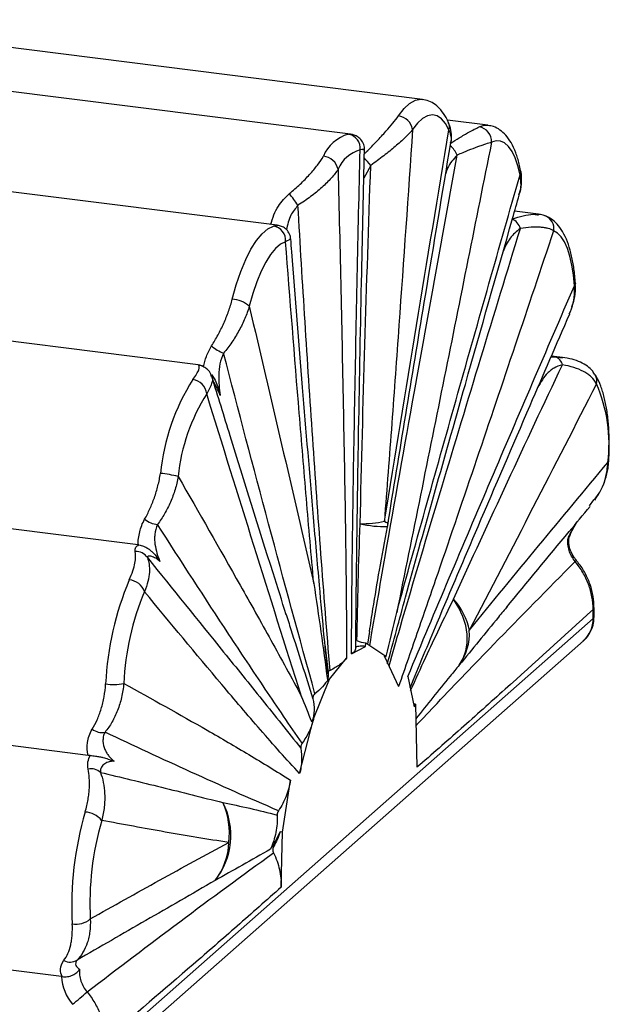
# Paper-space layout '_Dimétrica' of a CAD drawing. Header units: millimetres. Extents: x -787 to -323, y -1059 to 481.
# Tile 11 of 11: x -407 to -323, y 341 to 481. Entities that reach past the tile are written whole.
import ezdxf

# ---------------------------------------------------------------- set-up
doc = ezdxf.new("R2010")
doc.units = ezdxf.units.MM

psp = doc.layouts.new('_Dimétrica')

# ---------------------------------------------------------------- linework, layer by layer
at = {"color": 7, "linetype": 'Continuous', "lineweight": 25}
for p, q in [((-349.49, 469.38), (-439.29, 480.69)), ((-359.71, 464.43), (-449.31, 475.71)), ((-340.21, 465.71), (-345.94, 466.43)), ((-370.12, 451.5), (-459.35, 462.74)), ((-333.01, 453.06), (-336.4, 453.49)), ((-333.15, 453.01), (-333.02, 452.99)), ((-370.15, 451.42), (-370.13, 451.41)), ((-381.31, 431.69), (-466.64, 442.44)), ((-329.58, 432.74), (-331.17, 432.94)), ((-389.86, 406.13), (-474.05, 416.74)), ((-325.78, 411.67), (-325.13, 412.52)), ((-325.25, 395.69), (-325.25, 396.98)), ((-325.12, 395.92), (-325.12, 397.22)), ((-394.55, 334.57), (-325.25, 395.69)), ((-357.01, 393.85), (-357.28, 392.06)), ((-395.61, 331.69), (-326.62, 392.53)), ((-363.32, 392), (-362.89, 387.96)), ((-359.55, 390.65), (-357.57, 391.72)), ((-357.57, 391.72), (-357.54, 392.23)), ((-357.54, 392.23), (-354.83, 390.41)), ((-362.67, 387.07), (-360.25, 390.04)), ((-354.85, 390.3), (-354.83, 390.41)), ((-354.85, 390.3), (-352.87, 386.05)), ((-351.56, 387.43), (-350.67, 383.13)), ((-396.96, 376.25), (-480.04, 386.72)), ((-364.97, 381.46), (-362.67, 387.07)), ((-362.83, 387.09), (-362.67, 387.07)), ((-350.48, 383.5), (-350.26, 374.57)), ((-366.92, 373.66), (-364.95, 381.4)), ((-364.97, 381.46), (-364.95, 381.4)), ((-369.35, 365.37), (-368.23, 372.73)), ((-369.35, 365.37), (-369.69, 365.41)), ((-369.54, 357.56), (-369.35, 365.37)), ((-400.73, 344.86), (-483.32, 355.26))]:
    psp.add_line(p, q, dxfattribs=at)
at = {"color": 8, "linetype": 'Continuous', "lineweight": 25}
for p, q in [((-360, 464.43), (-359.71, 464.41)), ((-356.82, 460.01), (-357.8, 458.21)), ((-331.24, 432.78), (-330.61, 432.81)), ((-330.61, 432.81), (-329.58, 432.7)), ((-381.28, 431.64), (-381.31, 431.68))]:
    psp.add_line(p, q, dxfattribs=at)
at = {"color": 8, "linetype": 'Continuous', "lineweight": 25, "flags": 128}
for points in [[(-352.9, 467.03), (-352.1, 468.06), (-351.3, 468.8), (-350.49, 469.25), (-349.71, 469.39), (-349.49, 469.38)], [(-341.44, 465.48), (-340.71, 465.7), (-340.21, 465.71)], [(-327.77, 443.3), (-327.8, 443.12), (-327.9, 442.93)], [(-354.89, 409.49), (-354.69, 409.38), (-354.54, 409.29), (-354.44, 409.2), (-354.38, 409.11), (-354.38, 409.06)], [(-325.12, 397.22), (-325.15, 397.11), (-325.25, 396.98)], [(-325.25, 395.69), (-325.15, 395.81), (-325.12, 395.92)]]:
    psp.add_lwpolyline(points, dxfattribs=at)
at = {"color": 7, "linetype": 'Continuous', "lineweight": 25, "flags": 128}
for points in [[(-345.72, 465.04), (-346.22, 465.95), (-346.79, 466.62), (-347.41, 467.03), (-348.07, 467.17), (-348.76, 467.04), (-349.46, 466.65), (-350.18, 465.99), (-350.88, 465.09)], [(-335.63, 458.67), (-335.94, 459.96), (-336.32, 461.07), (-336.76, 461.99), (-337.26, 462.7), (-337.81, 463.19), (-338.4, 463.45), (-339.03, 463.48), (-339.68, 463.28)], [(-376.48, 441.01), (-375.91, 443.05), (-375.27, 444.93), (-374.58, 446.63), (-373.83, 448.11), (-373.05, 449.34), (-372.24, 450.31), (-371.44, 450.99), (-370.64, 451.38)], [(-327.9, 442.93), (-328.04, 444.45), (-328.26, 445.86), (-328.54, 447.12), (-328.9, 448.22), (-329.31, 449.14), (-329.78, 449.87), (-330.3, 450.4), (-330.86, 450.73)], [(-368.92, 449.17), (-369.62, 448.83), (-370.33, 448.23), (-371.04, 447.37), (-371.73, 446.28), (-372.39, 444.98), (-373.01, 443.48), (-373.57, 441.82), (-374.07, 440.02)], [(-323.03, 417.97), (-323.05, 417.91), (-323.15, 417.84)], [(-344.26, 389.07), (-343.69, 390.02), (-343.31, 391.09), (-343.12, 392.24), (-343.13, 393.45), (-343.34, 394.71), (-343.74, 395.97), (-344.32, 397.22), (-345.08, 398.42)], [(-350.48, 383.5), (-350.67, 383.51), (-350.76, 383.53)], [(-350.67, 383.13), (-350.63, 383.21), (-350.48, 383.5)]]:
    psp.add_lwpolyline(points, dxfattribs=at)
at = {"color": 7, "linetype": 'Continuous', "lineweight": 25}
for centre, radius, start, end in [((-353.18, 464.73), 2.32, 8.9584, 83.2899), ((-341.77, 463.41), 2.09, 356.5603, 81.12), ((-358.59, 459.26), 5.36, 105.2471, 157.5894), ((-360.31, 462.46), 1.99, 352.6464, 80.9718), ((-363.79, 458.93), 2.39, 12.5931, 83.9861), ((-357.09, 457.65), 4.73, 105.2471, 157.5894), ((-336.5, 459.11), 0.976, 332.8389, 10.5213), ((-382.89, 444.3), 18.65, 32.5612, 38.8704), ((-337.7, 450.42), 2.21, 16.5151, 64.2454), ((-370.96, 449.36), 2.05, 354.7743, 80.9866), ((-376.74, 436.97), 4.05, 48.8981, 86.3602), ((-374.8, 440.02), 7.3, 230.673, 246.4162), ((-331.05, 431.42), 1.46, 10.6052, 72.408), ((-356.15, 413.22), 30.68, 147.7276, 174.2672), ((-382.38, 427.34), 2.28, 6.329, 82.767), ((-344.27, 420.46), 21.28, 352.9299, 23.6133), ((-357.23, 413.14), 27.07, 147.7276, 174.2672), ((-388.94, 395.99), 20.42, 76.481, 83.652), ((-386.82, 412.4), 3.37, 231.2278, 265.2149), ((-358.18, 424.61), 15.48, 269.4766, 282.2672), ((-364.25, 410.67), 10, 348.7896, 350.717), ((-390.16, 403.27), 1.93, 33.0191, 93.0173), ((-328.61, 404.81), 1.31, 307.688, 318.3859), ((-351.65, 384.43), 42.86, 157.0209, 177.3502), ((-391.32, 398.64), 2.54, 19.6448, 85.1473), ((-354.12, 384.73), 37.82, 157.0209, 177.3502), ((-351.74, 392.24), 9.09, 11.1623, 42.8742), ((-329.42, 395.62), 4.17, 312.158, 0.9777), ((-350.31, 393.5), 7.49, 323.7618, 3.7746), ((-356.94, 397.14), 4.95, 248.177, 263.0041), ((-393.34, 393.07), 6.76, 260.4163, 282.3358), ((-395, 381.73), 2.23, 232.0832, 281.7116), ((-396.53, 372.35), 1.99, 48.2879, 102.2077), ((-386.84, 364.88), 10.16, 321.1506, 27.3902), ((-387.3, 365.24), 10.41, 352.5388, 24.4639), ((-351.44, 354.86), 47.84, 163.7886, 183.0058), ((-397.58, 364.9), 3.32, 39.7914, 86.5774), ((-354.49, 355.24), 42.21, 163.7886, 183.0058), ((-386.36, 364.25), 9.4, 322.2969, 357.7798), ((-369.93, 362.45), 1.23, 144.5938, 156.049), ((-398.63, 355.37), 3.07, 259.1378, 310.3851), ((-399.49, 348.66), 1.76, 238.8033, 303.3419), ((-394.15, 345.18), 6.58, 182.8176, 220.3822), ((-466.13, 422.26), 105.36, 309.4624, 310.9385)]:
    psp.add_arc(centre, radius, start, end, dxfattribs=at)
at = {"color": 8, "linetype": 'Continuous', "lineweight": 25}
for centre, radius, start, end in [((-347.11, 465.5), 1.47, 341.3934, 23.7233), ((-347.89, 459.99), 3.65, 23.9102, 49.7453), ((-365.27, 453.65), 10.57, 36.9739, 44.5821), ((-332.74, 451.06), 1.92, 350.0468, 67.3898), ((-381.45, 429.7), 1.94, 60.1282, 84.9972), ((-326.34, 429.43), 1.63, 344.0409, 30.8684), ((-354.64, 425.33), 16.61, 257.1794, 270.6855)]:
    psp.add_arc(centre, radius, start, end, dxfattribs=at)
at = {"color": 7, "linetype": 'Continuous', "lineweight": 25}
for points, knots in [([(-345.77, 466.09), (-345.89, 466.33), (-346.2, 466.98), (-346.8, 467.86), (-347.63, 468.65), (-348.53, 469.18), (-349.19, 469.31), (-349.49, 469.36)], [0, 0, 0, 0, 0.146119, 0.399273, 0.62097, 0.823635, 1, 1, 1, 1]), ([(-345.46, 463.15), (-345.45, 463.18), (-345.34, 463.6), (-345.35, 464.42), (-345.47, 465.4), (-345.72, 465.91), (-345.81, 466.08)], [0, 0, 0, 0, 0.032417, 0.438125, 0.816532, 1, 1, 1, 1]), ([(-335.54, 459.29), (-335.6, 459.6), (-335.79, 460.5), (-336.22, 461.86), (-336.84, 463.21), (-337.59, 464.28), (-338.43, 465.04), (-339.29, 465.53), (-339.89, 465.63), (-340.14, 465.67)], [0, 0, 0, 0, 0.093267, 0.277078, 0.465405, 0.629209, 0.772942, 0.904988, 1, 1, 1, 1]), ([(-357.74, 462.17), (-357.73, 462.25), (-357.68, 462.56), (-357.87, 463.18), (-358.31, 463.82), (-358.89, 464.21), (-359.38, 464.39), (-359.63, 464.41), (-359.73, 464.42)], [0, 0, 0, 0, 0.065508, 0.279637, 0.506032, 0.697934, 0.88235, 1, 1, 1, 1]), ([(-350.88, 465.09), (-351.16, 464.73), (-351.52, 464.36), (-352.14, 463.76), (-352.36, 463.55), (-352.83, 463.13), (-353.08, 462.91), (-353.85, 462.26), (-354.4, 461.82), (-355.57, 460.92), (-356.18, 460.46), (-356.82, 460.01)], [0, 0, 0, 0, 0.25, 0.25, 0.375, 0.375, 0.5, 0.5, 0.75, 0.75, 1, 1, 1, 1]), ([(-350.88, 465.09), (-351.52, 455.83), (-352.16, 446.57), (-353.16, 432.67), (-353.49, 428.04), (-354.18, 418.77), (-354.53, 414.13), (-354.89, 409.49)], [0, 0, 0, 0, 0.5, 0.5, 0.75, 0.75, 1, 1, 1, 1]), ([(-354.89, 409.49), (-353.38, 418.75), (-351.85, 428.01), (-348.8, 446.53), (-347.26, 455.78), (-345.72, 465.04)], [0, 0, 0, 0, 0.5, 0.5, 1, 1, 1, 1]), ([(-345.48, 463.2), (-345.45, 463.29), (-345.26, 463.96), (-345.51, 464.53), (-345.72, 465.04)], [0, 0, 0, 0, 0.126734, 1, 1, 1, 1]), ([(-354.39, 409.06), (-354.36, 409.26), (-352.6, 420.1), (-349.62, 438.15), (-346.66, 455.98), (-345.45, 463.2)], [0, 0, 0, 0, 0.011226, 0.599815, 1, 1, 1, 1]), ([(-339.68, 463.28), (-341.91, 452.15), (-344.14, 441.02), (-348.63, 418.77), (-350.88, 407.65), (-353.14, 396.55)], [0, 0, 0, 0, 0.5, 0.5, 1, 1, 1, 1]), ([(-339.68, 463.28), (-339.91, 463.22), (-340.2, 463.14), (-340.7, 462.97), (-340.88, 462.91), (-341.26, 462.78), (-341.46, 462.7), (-342.09, 462.47), (-342.55, 462.3), (-343.51, 461.91), (-344.02, 461.69), (-344.55, 461.47)], [0, 0, 0, 0, 0.25, 0.25, 0.375, 0.375, 0.5, 0.5, 0.75, 0.75, 1, 1, 1, 1]), ([(-368.36, 456.01), (-367.83, 456.44), (-367.33, 456.88), (-366.37, 457.79), (-365.93, 458.25), (-365.1, 459.16), (-364.72, 459.62), (-364.06, 460.49), (-363.78, 460.9), (-363.54, 461.3)], [0, 0, 0, 0, 0.25, 0.25, 0.5, 0.5, 0.75, 0.75, 1, 1, 1, 1]), ([(-359.55, 390.65), (-359.54, 393.59), (-359.52, 396.55), (-359.47, 402.48), (-359.43, 405.45), (-359.31, 414.38), (-359.2, 420.34), (-358.98, 432.28), (-358.86, 438.26), (-358.61, 450.23), (-358.47, 456.22), (-358.34, 462.21)], [0, 0, 0, 0, 0.125, 0.125, 0.25, 0.25, 0.5, 0.5, 0.75, 0.75, 1, 1, 1, 1]), ([(-358.93, 391.38), (-358.93, 391.62), (-358.94, 394.42), (-358.87, 400.39), (-358.73, 410.51), (-358.5, 425.46), (-358.15, 443.1), (-357.84, 456.38), (-357.71, 462.18)], [0, 0, 0, 0, 0.010046, 0.120974, 0.254329, 0.439973, 0.755068, 1, 1, 1, 1]), ([(-358.32, 409.13), (-358.13, 417.61), (-357.91, 426.09), (-357.4, 443.05), (-357.12, 451.53), (-356.82, 460.01)], [0, 0, 0, 0, 0.5, 0.5, 1, 1, 1, 1]), ([(-361.46, 459.45), (-361.72, 459.04), (-362.05, 458.62), (-362.82, 457.76), (-363.27, 457.31), (-364.24, 456.43), (-364.78, 456), (-365.93, 455.14), (-366.53, 454.73), (-367.16, 454.34)], [0, 0, 0, 0, 0.25, 0.25, 0.5, 0.5, 0.75, 0.75, 1, 1, 1, 1]), ([(-361.46, 459.45), (-361.33, 453.7), (-361.19, 447.95), (-360.94, 436.43), (-360.82, 430.67), (-360.6, 419.12), (-360.49, 413.33), (-360.37, 404.62), (-360.33, 401.72), (-360.28, 395.89), (-360.25, 392.97), (-360.25, 390.04)], [0, 0, 0, 0, 0.25, 0.25, 0.5, 0.5, 0.75, 0.75, 0.875, 0.875, 1, 1, 1, 1]), ([(-353.14, 396.55), (-351.71, 401.76), (-350.26, 406.96), (-347.36, 417.34), (-345.9, 422.52), (-341.51, 438.04), (-338.57, 448.36), (-335.63, 458.67)], [0, 0, 0, 0, 0.25, 0.25, 0.5, 0.5, 1, 1, 1, 1]), ([(-335.77, 455.78), (-335.72, 455.93), (-335.5, 456.56), (-335.4, 457.66), (-335.39, 458.69), (-335.53, 459.21), (-335.56, 459.29)], [0, 0, 0, 0, 0.134986, 0.544094, 0.929063, 1, 1, 1, 1]), ([(-354.45, 389.26), (-353.6, 392.42), (-351.49, 400.19), (-347.8, 413.4), (-342.72, 431.29), (-338.61, 445.75), (-336.05, 454.69), (-335.73, 455.8)], [0, 0, 0, 0, 0.140654, 0.346291, 0.594478, 0.949821, 1, 1, 1, 1]), ([(-362.6, 388.32), (-363.05, 393.8), (-363.48, 399.3), (-364.3, 410.29), (-364.69, 415.79), (-365.82, 432.31), (-366.51, 443.32), (-367.16, 454.34)], [0, 0, 0, 0, 0.25, 0.25, 0.5, 0.5, 1, 1, 1, 1]), ([(-332.01, 452.81), (-332.13, 452.86), (-332.5, 453.02), (-332.87, 453.05), (-333.13, 453.07)], [0, 0, 0, 0, 0.297863, 1, 1, 1, 1]), ([(-368.21, 449.58), (-368.21, 449.68), (-368.22, 450.03), (-368.51, 450.63), (-369.03, 451.15), (-369.63, 451.42), (-370.01, 451.5), (-370.15, 451.5), (-370.16, 451.5)], [0, 0, 0, 0, 0.1039493, 0.3456204, 0.5936737, 0.7987097, 0.9913527, 1, 1, 1, 1]), ([(-327.77, 443.3), (-327.8, 443.65), (-327.88, 444.68), (-328.1, 446.29), (-328.5, 448.03), (-329.03, 449.6), (-329.7, 450.88), (-330.49, 451.87), (-331.26, 452.5), (-331.81, 452.74), (-332.02, 452.83)], [0, 0, 0, 0, 0.076407, 0.223714, 0.372926, 0.525485, 0.682724, 0.812987, 0.928339, 1, 1, 1, 1]), ([(-330.86, 450.73), (-334.5, 439.87), (-338.14, 429.04), (-343.64, 412.84), (-345.47, 407.45), (-348.24, 399.4), (-349.16, 396.72), (-351.01, 391.37), (-351.94, 388.7), (-352.87, 386.05)], [0, 0, 0, 0, 0.5, 0.5, 0.75, 0.75, 0.875, 0.875, 1, 1, 1, 1]), ([(-330.86, 450.73), (-331.06, 450.87), (-331.33, 450.98), (-331.81, 451.1), (-331.98, 451.14), (-332.35, 451.19), (-332.54, 451.21), (-333.15, 451.25), (-333.6, 451.25), (-334.54, 451.19), (-335.05, 451.13), (-335.58, 451.05)], [0, 0, 0, 0, 0.25, 0.25, 0.375, 0.375, 0.5, 0.5, 0.75, 0.75, 1, 1, 1, 1]), ([(-364.91, 400.65), (-365.27, 404.66), (-365.62, 408.68), (-366.3, 416.74), (-366.64, 420.78), (-367.64, 432.92), (-368.28, 441.04), (-368.92, 449.17)], [0, 0, 0, 0, 0.25, 0.25, 0.5, 0.5, 1, 1, 1, 1]), ([(-362.9, 387.82), (-363.08, 389.55), (-363.5, 393.7), (-364.17, 401.15), (-365.21, 412.95), (-366.52, 428.72), (-367.59, 441.91), (-368.13, 448.96), (-368.18, 449.58)], [0, 0, 0, 0, 0.08642, 0.207046, 0.36377, 0.661319, 0.970562, 1, 1, 1, 1]), ([(-328.25, 439.93), (-328.13, 440.28), (-327.86, 441.13), (-327.71, 442.27), (-327.78, 443.04), (-327.81, 443.3)], [0, 0, 0, 0, 0.315735, 0.773651, 1, 1, 1, 1]), ([(-351.56, 387.43), (-349.61, 392.13), (-347.65, 396.79), (-343.71, 406.08), (-341.74, 410.71), (-335.82, 424.56), (-331.86, 433.76), (-327.9, 442.93)], [0, 0, 0, 0, 0.25, 0.25, 0.5, 0.5, 1, 1, 1, 1]), ([(-328.64, 438.94), (-328.52, 439.18), (-328.16, 439.93), (-327.86, 441.28), (-327.88, 442.37), (-327.9, 442.93)], [0, 0, 0, 0, 0.1859504, 0.5860421, 1, 1, 1, 1]), ([(-379.43, 434.37), (-379.11, 434.88), (-378.8, 435.41), (-378.22, 436.48), (-377.95, 437.03), (-377.57, 437.88), (-377.45, 438.16), (-377.22, 438.73), (-377.11, 439.02), (-376.8, 439.87), (-376.62, 440.44), (-376.48, 441.01)], [0, 0, 0, 0, 0.25, 0.25, 0.5, 0.5, 0.625, 0.625, 0.75, 0.75, 1, 1, 1, 1]), ([(-374.07, 440.02), (-374.24, 439.44), (-374.44, 438.85), (-374.81, 437.99), (-374.94, 437.7), (-375.23, 437.12), (-375.38, 436.83), (-375.85, 435.98), (-376.19, 435.43), (-376.92, 434.35), (-377.31, 433.83), (-377.72, 433.33)], [0, 0, 0, 0, 0.25, 0.25, 0.375, 0.375, 0.5, 0.5, 0.75, 0.75, 1, 1, 1, 1]), ([(-374.07, 440.02), (-372.54, 433.48), (-371, 426.93), (-367.95, 413.81), (-366.42, 407.24), (-364.91, 400.65)], [0, 0, 0, 0, 0.5, 0.5, 1, 1, 1, 1]), ([(-351.24, 385.85), (-349.96, 388.93), (-346.76, 396.63), (-341.07, 409.96), (-334.79, 424.56), (-330.45, 434.6), (-328.58, 438.92)], [0, 0, 0, 0, 0.171677, 0.428347, 0.753766, 1, 1, 1, 1]), ([(-328.63, 438.91), (-328.55, 439.07), (-328.43, 439.28), (-328.37, 439.51), (-328.35, 439.57)], [0, 0, 0, 0, 0.743307, 1, 1, 1, 1]), ([(-377.72, 433.33), (-377.97, 432.84), (-378.13, 432.34), (-378.34, 431.31), (-378.39, 430.79), (-378.42, 429.77), (-378.4, 429.27), (-378.32, 428.29), (-378.25, 427.82), (-378.18, 427.35)], [0, 0, 0, 0, 0.25, 0.25, 0.5, 0.5, 0.75, 0.75, 1, 1, 1, 1]), ([(-364.74, 384.99), (-366.97, 393.01), (-369.16, 401.05), (-373.48, 417.17), (-375.61, 425.25), (-377.72, 433.33)], [0, 0, 0, 0, 0.5, 0.5, 1, 1, 1, 1]), ([(-324.97, 430.26), (-325.08, 430.43), (-325.37, 430.92), (-326.08, 431.53), (-327.06, 432.11), (-328.25, 432.53), (-329.16, 432.67), (-329.62, 432.74)], [0, 0, 0, 0, 0.112224, 0.305202, 0.516172, 0.749152, 1, 1, 1, 1]), ([(-382.09, 429.6), (-381.87, 429.89), (-381.69, 430.15), (-381.41, 430.61), (-381.31, 430.81), (-381.13, 431.32), (-381.15, 431.53), (-381.28, 431.64)], [0, 0, 0, 0, 0.25, 0.25, 0.5, 0.5, 1, 1, 1, 1]), ([(-380.5, 431.39), (-380.51, 431.4), (-380.53, 431.41), (-380.54, 431.42), (-380.62, 431.47), (-380.72, 431.51), (-380.94, 431.62), (-381.16, 431.65), (-381.31, 431.67)], [0, 0, 0, 0, 0.185227, 0.490143, 0.57125, 0.637337, 0.739271, 1, 1, 1, 1]), ([(-379.42, 429.99), (-379.45, 430.12), (-379.54, 430.5), (-379.94, 431.03), (-380.33, 431.27), (-380.5, 431.37)], [0, 0, 0, 0, 0.220987, 0.667147, 1, 1, 1, 1]), ([(-345.08, 398.42), (-342.54, 403.99), (-339.98, 409.55), (-334.82, 420.63), (-332.22, 426.17), (-329.62, 431.69)], [0, 0, 0, 0, 0.5, 0.5, 1, 1, 1, 1]), ([(-329.62, 431.69), (-330.08, 431.59), (-330.46, 431.44), (-330.97, 431.14), (-331.13, 431.03), (-331.43, 430.79), (-331.58, 430.66), (-331.98, 430.24), (-332.22, 429.93), (-332.68, 429.24), (-332.9, 428.87), (-333.11, 428.47)], [0, 0, 0, 0, 0.25, 0.25, 0.375, 0.375, 0.5, 0.5, 0.75, 0.75, 1, 1, 1, 1]), ([(-324.77, 428.99), (-324.95, 429.34), (-325.19, 429.67), (-325.66, 430.11), (-325.83, 430.25), (-326.2, 430.51), (-326.39, 430.63), (-327.02, 430.97), (-327.49, 431.16), (-328.5, 431.48), (-329.04, 431.6), (-329.62, 431.69)], [0, 0, 0, 0, 0.25, 0.25, 0.375, 0.375, 0.5, 0.5, 0.75, 0.75, 1, 1, 1, 1]), ([(-379.45, 430.33), (-379.31, 430.14), (-378.72, 429.33), (-378.46, 428.34), (-378.23, 427.55), (-378.18, 427.37), (-378.18, 427.35), (-378.18, 427.35)], [0, 0, 0, 0, 0.18933, 0.819723, 0.982014, 0.996883, 1, 1, 1, 1]), ([(-368.81, 396.2), (-369.44, 398.18), (-372.11, 406.6), (-375.63, 417.89), (-378.51, 427.21), (-379.38, 430.02)], [0, 0, 0, 0, 0.177088, 0.752349, 1, 1, 1, 1]), ([(-323.03, 417.97), (-323.01, 418.36), (-322.95, 419.49), (-322.95, 421.32), (-323.06, 423.39), (-323.29, 425.33), (-323.65, 427.12), (-324.14, 428.7), (-324.6, 429.71), (-324.9, 430.2), (-324.95, 430.28)], [0, 0, 0, 0, 0.076681, 0.222798, 0.369639, 0.517704, 0.667714, 0.820761, 0.969078, 1, 1, 1, 1]), ([(-324.77, 428.99), (-327.78, 423.12), (-330.78, 417.27), (-336.8, 405.59), (-339.81, 399.78), (-342.83, 394)], [0, 0, 0, 0, 0.5, 0.5, 1, 1, 1, 1]), ([(-366.65, 384.63), (-368.92, 391.73), (-371.17, 398.88), (-375.65, 413.21), (-377.89, 420.4), (-380.12, 427.6)], [0, 0, 0, 0, 0.5, 0.5, 1, 1, 1, 1]), ([(-325.03, 412.47), (-324.74, 412.9), (-324.13, 413.83), (-323.5, 415.37), (-323.11, 416.78), (-323.08, 417.65), (-323.06, 417.97)], [0, 0, 0, 0, 0.263676, 0.557364, 0.838178, 1, 1, 1, 1]), ([(-342.83, 394), (-339.55, 398.02), (-336.27, 402.01), (-329.71, 409.95), (-326.43, 413.9), (-323.15, 417.84)], [0, 0, 0, 0, 0.5, 0.5, 1, 1, 1, 1]), ([(-388.93, 409.77), (-388.66, 410.24), (-388.41, 410.73), (-387.95, 411.75), (-387.74, 412.28), (-387.45, 413.11), (-387.36, 413.39), (-387.18, 413.95), (-387.11, 414.24), (-386.89, 415.1), (-386.77, 415.69), (-386.68, 416.28)], [0, 0, 0, 0, 0.25, 0.25, 0.5, 0.5, 0.625, 0.625, 0.75, 0.75, 1, 1, 1, 1]), ([(-384.16, 415.84), (-384.27, 415.22), (-384.42, 414.6), (-384.7, 413.69), (-384.8, 413.39), (-385.02, 412.8), (-385.14, 412.5), (-385.52, 411.64), (-385.8, 411.08), (-386.41, 410.03), (-386.74, 409.52), (-387.1, 409.04)], [0, 0, 0, 0, 0.25, 0.25, 0.375, 0.375, 0.5, 0.5, 0.75, 0.75, 1, 1, 1, 1]), ([(-384.16, 415.84), (-381.22, 410.73), (-378.29, 405.59), (-373.9, 397.81), (-372.44, 395.21), (-369.54, 389.96), (-368.09, 387.32), (-366.65, 384.63)], [0, 0, 0, 0, 0.5, 0.5, 0.75, 0.75, 1, 1, 1, 1]), ([(-337.57, 397.24), (-334.6, 400.84), (-330.64, 405.65), (-326.67, 410.4), (-325.67, 411.59)], [0, 0, 0, 0, 0.748993, 1, 1, 1, 1]), ([(-389.86, 406.13), (-389.86, 406.44), (-389.84, 406.74), (-389.76, 407.36), (-389.7, 407.67), (-389.48, 408.59), (-389.26, 409.2), (-388.93, 409.77)], [0, 0, 0, 0, 0.25, 0.25, 0.5, 0.5, 1, 1, 1, 1]), ([(-387.1, 409.04), (-387.32, 408.58), (-387.44, 408.1), (-387.51, 407.38), (-387.52, 407.14), (-387.51, 406.68), (-387.49, 406.45), (-387.4, 405.78), (-387.3, 405.34), (-387.06, 404.53), (-386.91, 404.14), (-386.76, 403.78)], [0, 0, 0, 0, 0.25, 0.25, 0.375, 0.375, 0.5, 0.5, 0.75, 0.75, 1, 1, 1, 1]), ([(-366.57, 377.97), (-368.32, 380.52), (-370.07, 383.09), (-373.52, 388.24), (-375.24, 390.82), (-380.37, 398.6), (-383.75, 403.81), (-387.1, 409.04)], [0, 0, 0, 0, 0.25, 0.25, 0.5, 0.5, 1, 1, 1, 1]), ([(-357, 393.85), (-356.84, 394.91), (-356.39, 397.82), (-355.56, 402.78), (-354.82, 406.67), (-354.43, 408.72)], [0, 0, 0, 0, 0.2133139, 0.5837944, 1, 1, 1, 1]), ([(-328.72, 407.03), (-328.66, 407.18), (-328.44, 407.73), (-328.06, 408.57), (-327.64, 409.21), (-327.49, 409.45)], [0, 0, 0, 0, 0.202042, 0.708191, 1, 1, 1, 1]), ([(-327.81, 403.77), (-328, 404.01), (-328.17, 404.26), (-328.45, 404.79), (-328.57, 405.07), (-328.74, 405.63), (-328.8, 405.92), (-328.85, 406.5), (-328.84, 406.79), (-328.8, 407.08)], [0, 0, 0, 0, 0.25, 0.25, 0.5, 0.5, 0.75, 0.75, 1, 1, 1, 1]), ([(-328.74, 407.04), (-328.73, 407.04), (-328.71, 407.04), (-328.76, 407.06), (-328.8, 407.08), (-328.8, 407.08)], [0, 0, 0, 0, 0.221153, 0.985131, 1, 1, 1, 1]), ([(-327.63, 403.94), (-327.74, 404.07), (-328.07, 404.5), (-328.48, 405.32), (-328.74, 406.25), (-328.71, 406.81), (-328.7, 407.04)], [0, 0, 0, 0, 0.146043, 0.460685, 0.776003, 1, 1, 1, 1]), ([(-390.26, 405.2), (-390.3, 405.44), (-390.26, 405.64), (-390.08, 405.95), (-389.93, 406.06), (-389.75, 406.12)], [0, 0, 0, 0, 0.5, 0.5, 1, 1, 1, 1]), ([(-389.75, 406.12), (-389.52, 406.09), (-389.28, 406.03), (-388.86, 405.86), (-388.67, 405.76), (-388.35, 405.56), (-388.21, 405.45), (-387.95, 405.24), (-387.84, 405.13), (-387.53, 404.82), (-387.35, 404.61), (-387.04, 404.19), (-386.89, 403.99), (-386.76, 403.78)], [0, 0, 0, 0, 0.125, 0.125, 0.25, 0.25, 0.375, 0.375, 0.5, 0.5, 0.75, 0.75, 1, 1, 1, 1]), ([(-391.11, 401.16), (-390.9, 401.61), (-390.73, 402.04), (-390.47, 402.83), (-390.37, 403.21), (-390.18, 404.22), (-390.17, 404.76), (-390.26, 405.2)], [0, 0, 0, 0, 0.25, 0.25, 0.5, 0.5, 1, 1, 1, 1]), ([(-388.54, 404.32), (-388.31, 403.76), (-388.21, 403.07), (-388.28, 401.86), (-388.35, 401.41), (-388.57, 400.48), (-388.73, 400), (-388.94, 399.49)], [0, 0, 0, 0, 0.5, 0.5, 0.75, 0.75, 1, 1, 1, 1]), ([(-386.76, 403.78), (-386.96, 403.96), (-387.16, 404.11), (-387.56, 404.35), (-387.75, 404.43), (-388.09, 404.54), (-388.25, 404.55), (-388.48, 404.5), (-388.55, 404.44), (-388.54, 404.32)], [0, 0, 0, 0, 0.25, 0.25, 0.5, 0.5, 0.75, 0.75, 1, 1, 1, 1]), ([(-388.54, 404.32), (-384.95, 399.88), (-381.34, 395.41), (-375.89, 388.66), (-374.07, 386.41), (-370.42, 381.86), (-368.58, 379.58), (-366.74, 377.27)], [0, 0, 0, 0, 0.5, 0.5, 0.75, 0.75, 1, 1, 1, 1]), ([(-325.25, 396.98), (-325.25, 397.58), (-325.37, 398.78), (-325.69, 399.95), (-326.13, 401.13), (-326.4, 401.69), (-326.88, 402.5), (-327.05, 402.76), (-327.41, 403.28), (-327.61, 403.53), (-327.81, 403.77)], [0, 0, 0, 0, 0.25, 0.5, 0.5, 0.75, 0.75, 0.875, 0.875, 1, 1, 1, 1]), ([(-325.13, 397.22), (-325.15, 397.75), (-325.2, 398.85), (-325.63, 400.51), (-326.35, 402.12), (-327.04, 403.27), (-327.55, 403.81), (-327.65, 403.92)], [0, 0, 0, 0, 0.2231145, 0.460628, 0.7005682, 0.9398716, 1, 1, 1, 1]), ([(-364.91, 400.65), (-364.56, 398.36), (-364.22, 396.07), (-363.58, 391.51), (-363.28, 389.23), (-362.98, 386.97)], [0, 0, 0, 0, 0.5, 0.5, 1, 1, 1, 1]), ([(-366.92, 373.66), (-367.86, 374.67), (-368.79, 375.69), (-370.64, 377.77), (-371.56, 378.82), (-374.32, 382), (-376.16, 384.15), (-381.65, 390.66), (-385.3, 395.06), (-388.94, 399.49)], [0, 0, 0, 0, 0.125, 0.125, 0.25, 0.25, 0.5, 0.5, 1, 1, 1, 1]), ([(-325.25, 396.98), (-329.42, 393.17), (-333.59, 389.38), (-339.84, 383.76), (-341.92, 381.89), (-346.09, 378.2), (-348.17, 376.37), (-350.26, 374.57)], [0, 0, 0, 0, 0.5, 0.5, 0.75, 0.75, 1, 1, 1, 1]), ([(-337.39, 397.46), (-337.82, 396.94), (-340.13, 394.13), (-342.41, 391.34), (-344.26, 389.07)], [0, 0, 0, 0, 0.186585, 1, 1, 1, 1]), ([(-368.88, 396.37), (-368.64, 395.62), (-367.36, 391.61), (-366.07, 387.56), (-365.03, 384.28)], [0, 0, 0, 0, 0.188024, 1, 1, 1, 1]), ([(-326.69, 392.52), (-326.52, 392.66), (-326.05, 393.04), (-325.53, 393.91), (-325.17, 394.94), (-325.14, 395.63), (-325.12, 395.92)], [0, 0, 0, 0, 0.169903, 0.472567, 0.773626, 1, 1, 1, 1]), ([(-359.01, 391.39), (-359.03, 391.2), (-359.05, 390.94), (-359.45, 390.71), (-359.55, 390.65)], [0, 0, 0, 0, 0.733619, 1, 1, 1, 1]), ([(-357.57, 391.72), (-357.73, 391.74), (-357.9, 391.75), (-358.23, 391.75), (-358.39, 391.74), (-358.67, 391.71), (-358.78, 391.68), (-358.92, 391.62), (-358.95, 391.59), (-358.94, 391.55)], [0, 0, 0, 0, 0.25, 0.25, 0.5, 0.5, 0.75, 0.75, 1, 1, 1, 1]), ([(-360.25, 390.04), (-360.5, 389.72), (-360.83, 389.42), (-361.62, 388.85), (-362.08, 388.57), (-362.6, 388.32)], [0, 0, 0, 0, 0.5, 0.5, 1, 1, 1, 1]), ([(-362.6, 388.32), (-362.7, 388.27), (-362.78, 388.21), (-362.88, 388.09), (-362.9, 388.02), (-362.89, 387.96)], [0, 0, 0, 0, 0.5, 0.5, 1, 1, 1, 1]), ([(-396.37, 379.97), (-396.11, 380.39), (-395.87, 380.84), (-395.45, 381.8), (-395.26, 382.31), (-395.01, 383.13), (-394.94, 383.41), (-394.8, 383.99), (-394.74, 384.28), (-394.58, 385.16), (-394.5, 385.78), (-394.47, 386.41)], [0, 0, 0, 0, 0.25, 0.25, 0.5, 0.5, 0.625, 0.625, 0.75, 0.75, 1, 1, 1, 1]), ([(-391.9, 386.47), (-391.95, 385.79), (-392.06, 385.13), (-392.28, 384.17), (-392.37, 383.86), (-392.56, 383.24), (-392.66, 382.94), (-393.01, 382.05), (-393.27, 381.5), (-393.86, 380.47), (-394.19, 379.99), (-394.55, 379.55)], [0, 0, 0, 0, 0.25, 0.25, 0.375, 0.375, 0.5, 0.5, 0.75, 0.75, 1, 1, 1, 1]), ([(-391.9, 386.47), (-387.93, 384.29), (-383.98, 382.08), (-378.05, 378.68), (-376.08, 377.53), (-372.15, 375.18), (-370.19, 373.98), (-368.23, 372.73)], [0, 0, 0, 0, 0.5, 0.5, 0.75, 0.75, 1, 1, 1, 1]), ([(-362.83, 387.09), (-363.07, 386.71), (-363.36, 386.35), (-364, 385.64), (-364.35, 385.31), (-364.74, 384.99)], [0, 0, 0, 0, 0.5, 0.5, 1, 1, 1, 1]), ([(-364.74, 384.99), (-364.86, 384.9), (-364.95, 384.78), (-365.05, 384.53), (-365.06, 384.4), (-365.03, 384.28)], [0, 0, 0, 0, 0.5, 0.5, 1, 1, 1, 1]), ([(-365.03, 384.28), (-364.89, 383.75), (-364.84, 383.21), (-364.89, 382.12), (-365, 381.55), (-365.18, 381)], [0, 0, 0, 0, 0.5, 0.5, 1, 1, 1, 1]), ([(-364.95, 381.4), (-365.1, 380.8), (-365.31, 380.21), (-365.72, 379.35), (-365.87, 379.07), (-366.2, 378.51), (-366.37, 378.24), (-366.57, 377.97)], [0, 0, 0, 0, 0.5, 0.5, 0.75, 0.75, 1, 1, 1, 1]), ([(-396.96, 376.25), (-397.08, 376.82), (-397.12, 377.44), (-396.95, 378.72), (-396.75, 379.37), (-396.37, 379.97)], [0, 0, 0, 0, 0.5, 0.5, 1, 1, 1, 1]), ([(-394.55, 379.55), (-394.67, 379.34), (-394.75, 379.12), (-394.84, 378.68), (-394.85, 378.47), (-394.83, 377.84), (-394.72, 377.45), (-394.49, 376.91), (-394.4, 376.75), (-394.21, 376.43), (-394.1, 376.28), (-393.77, 375.86), (-393.52, 375.62), (-393.27, 375.42)], [0, 0, 0, 0, 0.125, 0.125, 0.25, 0.25, 0.5, 0.5, 0.625, 0.625, 0.75, 0.75, 1, 1, 1, 1]), ([(-369.92, 368.4), (-374.11, 370.17), (-378.25, 372.02), (-386.45, 375.75), (-390.51, 377.64), (-394.55, 379.55)], [0, 0, 0, 0, 0.5, 0.5, 1, 1, 1, 1]), ([(-366.57, 377.97), (-366.64, 377.87), (-366.7, 377.75), (-366.76, 377.51), (-366.76, 377.39), (-366.74, 377.27)], [0, 0, 0, 0, 0.5, 0.5, 1, 1, 1, 1]), ([(-396.95, 374.3), (-397.04, 374.67), (-397.03, 375.03), (-396.91, 375.68), (-396.8, 375.97), (-396.65, 376.23)], [0, 0, 0, 0, 0.5, 0.5, 1, 1, 1, 1]), ([(-396.65, 376.23), (-396.52, 376.22), (-396.39, 376.21), (-396.14, 376.19), (-396.03, 376.17), (-395.8, 376.14), (-395.7, 376.13), (-395.5, 376.09), (-395.41, 376.08), (-395.14, 376.02), (-394.99, 375.99), (-394.71, 375.92), (-394.58, 375.88), (-394.23, 375.77), (-394.02, 375.7), (-393.72, 375.6), (-393.63, 375.56), (-393.45, 375.49), (-393.36, 375.45), (-393.27, 375.42)], [0, 0, 0, 0, 0.0625, 0.0625, 0.125, 0.125, 0.1875, 0.1875, 0.25, 0.25, 0.375, 0.375, 0.5, 0.5, 0.75, 0.75, 0.875, 0.875, 1, 1, 1, 1]), ([(-366.74, 377.27), (-366.65, 376.68), (-366.62, 376.08), (-366.66, 375.18), (-366.69, 374.88), (-366.78, 374.27), (-366.85, 373.96), (-366.92, 373.66)], [0, 0, 0, 0, 0.5, 0.5, 0.75, 0.75, 1, 1, 1, 1]), ([(-393.27, 375.42), (-393.5, 375.42), (-393.74, 375.4), (-394.18, 375.28), (-394.4, 375.19), (-394.68, 375), (-394.77, 374.92), (-394.93, 374.76), (-395, 374.67), (-395.18, 374.36), (-395.24, 374.12), (-395.21, 373.84)], [0, 0, 0, 0, 0.25, 0.25, 0.5, 0.5, 0.625, 0.625, 0.75, 0.75, 1, 1, 1, 1]), ([(-397.38, 368.22), (-397.2, 368.83), (-397.06, 369.42), (-396.91, 370.27), (-396.87, 370.55), (-396.81, 371.09), (-396.79, 371.36), (-396.75, 372.12), (-396.75, 372.6), (-396.81, 373.49), (-396.87, 373.91), (-396.95, 374.3)], [0, 0, 0, 0, 0.25, 0.25, 0.375, 0.375, 0.5, 0.5, 0.75, 0.75, 1, 1, 1, 1]), ([(-395.21, 373.84), (-395.04, 373.39), (-394.9, 372.92), (-394.69, 371.9), (-394.63, 371.36), (-394.59, 370.5), (-394.59, 370.2), (-394.61, 369.59), (-394.63, 369.28), (-394.73, 368.34), (-394.85, 367.69), (-395.02, 367.03)], [0, 0, 0, 0, 0.25, 0.25, 0.5, 0.5, 0.625, 0.625, 0.75, 0.75, 1, 1, 1, 1]), ([(-395.21, 373.84), (-392.33, 373.15), (-389.45, 372.45), (-383.65, 371.02), (-380.74, 370.3), (-377.82, 369.55)], [0, 0, 0, 0, 0.5, 0.5, 1, 1, 1, 1]), ([(-368.23, 372.73), (-368.35, 371.95), (-368.55, 371.2), (-369.12, 369.75), (-369.48, 369.05), (-369.92, 368.4)], [0, 0, 0, 0, 0.5, 0.5, 1, 1, 1, 1]), ([(-370.1, 367.78), (-370.07, 366.95), (-370.14, 366.13), (-370.38, 364.91), (-370.48, 364.51), (-370.73, 363.71), (-370.88, 363.32), (-371.05, 362.95)], [0, 0, 0, 0, 0.5, 0.5, 0.75, 0.75, 1, 1, 1, 1]), ([(-369.92, 368.4), (-369.98, 368.31), (-370.03, 368.21), (-370.09, 368), (-370.1, 367.89), (-370.1, 367.78)], [0, 0, 0, 0, 0.5, 0.5, 1, 1, 1, 1]), ([(-376.97, 363.89), (-379.99, 364.34), (-383, 364.85), (-389.02, 365.9), (-392.02, 366.46), (-395.02, 367.03)], [0, 0, 0, 0, 0.5, 0.5, 1, 1, 1, 1]), ([(-369.69, 365.41), (-369.79, 365.05), (-369.93, 364.69), (-370.23, 364), (-370.41, 363.67), (-370.6, 363.35)], [0, 0, 0, 0, 0.5, 0.5, 1, 1, 1, 1]), ([(-396.64, 353.03), (-393.36, 354.88), (-390.08, 356.71), (-383.53, 360.34), (-380.25, 362.13), (-376.97, 363.89)], [0, 0, 0, 0, 0.5, 0.5, 1, 1, 1, 1]), ([(-397.1, 342.67), (-392.73, 346.01), (-388.35, 349.34), (-379.53, 355.94), (-375.1, 359.21), (-370.62, 362.41)], [0, 0, 0, 0, 0.5, 0.5, 1, 1, 1, 1]), ([(-370.6, 363.35), (-370.68, 363.22), (-370.73, 363.06), (-370.74, 362.73), (-370.7, 362.57), (-370.62, 362.41)], [0, 0, 0, 0, 0.5, 0.5, 1, 1, 1, 1]), ([(-370.62, 362.41), (-370.25, 361.65), (-369.97, 360.85), (-369.7, 359.63), (-369.63, 359.21), (-369.55, 358.39), (-369.53, 357.97), (-369.54, 357.56)], [0, 0, 0, 0, 0.5, 0.5, 0.75, 0.75, 1, 1, 1, 1]), ([(-378.93, 358.5), (-382.22, 356.59), (-385.5, 354.7), (-392.03, 350.93), (-395.28, 349.06), (-398.52, 347.19)], [0, 0, 0, 0, 0.5, 0.5, 1, 1, 1, 1]), ([(-369.54, 357.56), (-371.63, 355.68), (-373.71, 353.84), (-377.88, 350.18), (-379.96, 348.37), (-386.21, 342.97), (-390.38, 339.41), (-394.55, 335.87)], [0, 0, 0, 0, 0.25, 0.25, 0.5, 0.5, 1, 1, 1, 1]), ([(-400.4, 347.16), (-400.18, 347.45), (-399.98, 347.77), (-399.66, 348.5), (-399.53, 348.9), (-399.38, 349.56), (-399.33, 349.79), (-399.26, 350.26), (-399.24, 350.5), (-399.18, 351.26), (-399.18, 351.79), (-399.21, 352.35)], [0, 0, 0, 0, 0.25, 0.25, 0.5, 0.5, 0.625, 0.625, 0.75, 0.75, 1, 1, 1, 1]), ([(-396.64, 353.03), (-396.62, 352.4), (-396.65, 351.81), (-396.75, 350.97), (-396.8, 350.69), (-396.92, 350.16), (-396.99, 349.9), (-397.24, 349.16), (-397.44, 348.71), (-397.92, 347.89), (-398.2, 347.52), (-398.52, 347.19)], [0, 0, 0, 0, 0.25, 0.25, 0.375, 0.375, 0.5, 0.5, 0.75, 0.75, 1, 1, 1, 1]), ([(-400.64, 344.85), (-400.81, 345.16), (-400.9, 345.52), (-400.85, 346.33), (-400.71, 346.75), (-400.4, 347.16)], [0, 0, 0, 0, 0.5, 0.5, 1, 1, 1, 1]), ([(-398.52, 347.19), (-398.63, 347.05), (-398.69, 346.92), (-398.74, 346.66), (-398.72, 346.54), (-398.59, 346.2), (-398.4, 346.03), (-398.16, 345.91)], [0, 0, 0, 0, 0.25, 0.25, 0.5, 0.5, 1, 1, 1, 1]), ([(-400.64, 344.85), (-400.51, 344.83), (-400.39, 344.82), (-400.14, 344.82), (-400.01, 344.83), (-399.63, 344.89), (-399.38, 344.96), (-398.94, 345.17), (-398.74, 345.29), (-398.4, 345.58), (-398.26, 345.74), (-398.16, 345.91)], [0, 0, 0, 0, 0.125, 0.125, 0.25, 0.25, 0.5, 0.5, 0.75, 0.75, 1, 1, 1, 1]), ([(-398.16, 345.91), (-398.19, 345.63), (-398.19, 345.35), (-398.13, 344.79), (-398.06, 344.5), (-397.88, 343.94), (-397.76, 343.67), (-397.47, 343.15), (-397.29, 342.9), (-397.1, 342.67)], [0, 0, 0, 0, 0.25, 0.25, 0.5, 0.5, 0.75, 0.75, 1, 1, 1, 1]), ([(-397.1, 342.67), (-396.69, 342.18), (-395.97, 341.15), (-395.43, 340.03), (-394.99, 338.86), (-394.82, 338.26), (-394.66, 337.37), (-394.62, 337.07), (-394.56, 336.47), (-394.55, 336.17), (-394.55, 335.87)], [0, 0, 0, 0, 0.25, 0.5, 0.5, 0.75, 0.75, 0.875, 0.875, 1, 1, 1, 1])]:
    psp.add_open_spline(points, degree=3, knots=knots, dxfattribs=at)
at = {"color": 8, "linetype": 'Continuous', "lineweight": 25}
for points, knots in [([(-357.72, 461.66), (-357.62, 461.76), (-357.02, 462.35), (-355.96, 463.44), (-354.7, 464.79), (-353.64, 466.02), (-353.15, 466.69), (-352.9, 467.03)], [0, 0, 0, 0, 0.050074, 0.301186, 0.558379, 0.775993, 1, 1, 1, 1]), ([(-345.46, 463.17), (-345.06, 463.42), (-344.13, 464), (-342.66, 464.86), (-341.89, 465.25), (-341.44, 465.48)], [0, 0, 0, 0, 0.239295, 0.555769, 1, 1, 1, 1]), ([(-357.84, 462.19), (-357.82, 462.23), (-357.78, 462.31), (-358.17, 462.24), (-358.34, 462.21)], [0, 0, 0, 0, 0.5873009, 1, 1, 1, 1]), ([(-356.97, 391.85), (-356.24, 396.06), (-354.16, 408.1), (-350.04, 431.31), (-346.59, 450.29), (-344.55, 461.47)], [0, 0, 0, 0, 0.181505, 0.517725, 1, 1, 1, 1]), ([(-344.55, 461.47), (-345.08, 460.89), (-345.77, 460.14), (-346.1, 459.12), (-346.17, 458.87)], [0, 0, 0, 0, 0.756237, 1, 1, 1, 1]), ([(-335.78, 455.81), (-335.71, 456.01), (-335.37, 456.97), (-335.51, 457.92), (-335.63, 458.67)], [0, 0, 0, 0, 0.201168, 1, 1, 1, 1]), ([(-371.05, 451.62), (-370.75, 452.53), (-370.2, 454.21), (-368.94, 455.45), (-368.36, 456.01)], [0, 0, 0, 0, 0.543085, 1, 1, 1, 1]), ([(-367.16, 454.34), (-367.53, 453.89), (-368.36, 452.87), (-368.65, 451.58), (-368.8, 450.86)], [0, 0, 0, 0, 0.4408418, 1, 1, 1, 1]), ([(-336.74, 452.42), (-336.21, 452.57), (-335.15, 452.9), (-333.87, 453.12), (-333.35, 453.04), (-333.15, 453.01)], [0, 0, 0, 0, 0.373828, 0.757103, 1, 1, 1, 1]), ([(-370.64, 451.38), (-370.56, 451.41), (-370.29, 451.49), (-370.21, 451.45), (-370.15, 451.42)], [0, 0, 0, 0, 0.307486, 1, 1, 1, 1]), ([(-354.23, 388.97), (-353.71, 390.77), (-351.25, 399.24), (-345.09, 419.97), (-339.32, 438.82), (-335.58, 451.05)], [0, 0, 0, 0, 0.086565, 0.407296, 1, 1, 1, 1]), ([(-335.58, 451.05), (-336.11, 450.63), (-337.18, 449.78), (-337.74, 448.44), (-338.03, 447.76)], [0, 0, 0, 0, 0.492487, 1, 1, 1, 1]), ([(-368.2, 449.58), (-368.27, 449.53), (-368.35, 449.46), (-368.83, 449.22), (-368.92, 449.17)], [0, 0, 0, 0, 0.822763, 1, 1, 1, 1]), ([(-380.57, 431.43), (-380.45, 431.92), (-380.21, 432.95), (-379.7, 433.88), (-379.43, 434.37)], [0, 0, 0, 0, 0.478935, 1, 1, 1, 1]), ([(-379.41, 430), (-379.39, 429.97), (-379.26, 429.74), (-379.34, 429.01), (-379.84, 428.1), (-380.12, 427.6)], [0, 0, 0, 0, 0.06537, 0.479493, 1, 1, 1, 1]), ([(-378.18, 427.35), (-378.35, 427.75), (-378.71, 428.58), (-379.02, 429.11), (-379.19, 429.39)], [0, 0, 0, 0, 0.476373, 1, 1, 1, 1]), ([(-325.13, 412.52), (-324.86, 412.85), (-323.88, 414.05), (-323.31, 415.98), (-323.19, 417.46), (-323.15, 417.84)], [0, 0, 0, 0, 0.219111, 0.796971, 1, 1, 1, 1]), ([(-328.8, 407.08), (-328.78, 407.13), (-328.47, 407.79), (-328.06, 408.51), (-327.68, 409.18)], [0, 0, 0, 0, 0.076381, 1, 1, 1, 1]), ([(-350.41, 380.45), (-349.41, 381.52), (-345.76, 385.4), (-338.26, 393.19), (-331.68, 399.86), (-327.81, 403.77)], [0, 0, 0, 0, 0.134488, 0.491242, 1, 1, 1, 1]), ([(-351.16, 385.46), (-350.45, 387.03), (-348.48, 391.41), (-346.41, 395.68), (-345.08, 398.42)], [0, 0, 0, 0, 0.36062, 1, 1, 1, 1]), ([(-344.26, 389.07), (-344.69, 388.55), (-346.8, 385.96), (-348.82, 383.45), (-350.43, 381.45)], [0, 0, 0, 0, 0.204527, 1, 1, 1, 1])]:
    psp.add_open_spline(points, degree=3, knots=knots, dxfattribs=at)
at = {"color": 7, "linetype": 'Continuous', "lineweight": 25}
for points in [[(-358.78, 392.54), (-358.69, 398.07), (-358.55, 403.6), (-358.32, 409.13)], [(-389.75, 406.12), (-389.79, 406.13), (-389.83, 406.13), (-389.86, 406.13)], [(-354.65, 390.28), (-354.15, 392.37), (-353.64, 394.46), (-353.14, 396.55)], [(-354.83, 390.41), (-354.76, 390.37), (-354.7, 390.32), (-354.65, 390.28)], [(-362.89, 387.96), (-362.84, 387.63), (-362.87, 387.3), (-362.98, 386.97)], [(-362.98, 386.97), (-362.93, 387), (-362.88, 387.04), (-362.83, 387.09)], [(-365.18, 381), (-365.67, 382.21), (-366.16, 383.42), (-366.65, 384.63)], [(-365.18, 381), (-365.11, 381.15), (-365.04, 381.3), (-364.97, 381.46)], [(-396.65, 376.23), (-396.75, 376.23), (-396.86, 376.24), (-396.96, 376.25)], [(-377.82, 369.55), (-375.31, 369.06), (-372.72, 368.47), (-370.1, 367.78)], [(-370.93, 363.16), (-370.43, 363.87), (-370.01, 364.62), (-369.69, 365.41)], [(-371.05, 362.95), (-373.74, 361.38), (-376.38, 359.91), (-378.93, 358.5)], [(-370.6, 363.35), (-370.71, 363.29), (-370.82, 363.22), (-370.93, 363.16)], [(-400.73, 344.86), (-400.7, 344.85), (-400.67, 344.85), (-400.64, 344.85)]]:
    psp.add_open_spline(points, degree=3, dxfattribs=at)

doc.saveas('drawing.dxf')
